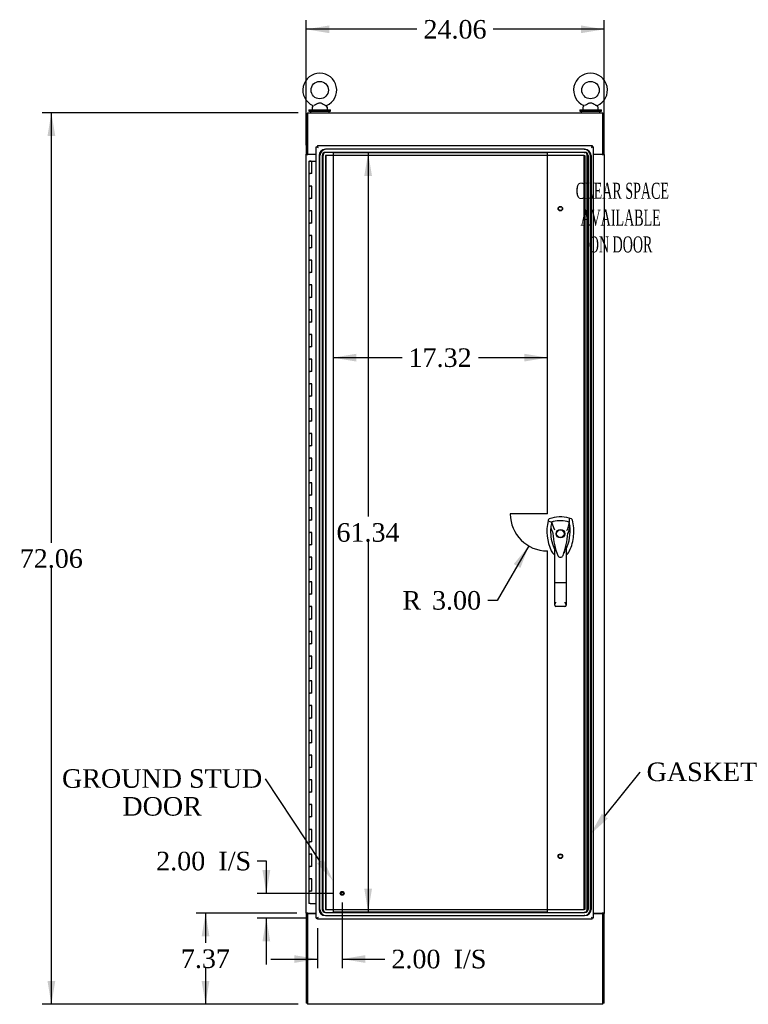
# Model space of a CAD drawing. Header units: inches. Extents: x 1 to 359, y -2 to 239.
# Tile 6 of 18: x 85 to 144, y 83 to 162. Entities that reach past the tile are written whole.
import ezdxf
from ezdxf import colors
from ezdxf.entities.mleader import LeaderData, LeaderLine
from ezdxf.enums import TextEntityAlignment as Align
from ezdxf.lldxf.tags import DXFTag
from ezdxf.math import Vec2, Vec3

# ---------------------------------------------------------------- set-up
doc = ezdxf.new("R2010")
doc.units = ezdxf.units.IN
doc.header["$MEASUREMENT"] = 0
for name, color, linetype in [('COM54746-60', 7, 'Continuous'), ('COM70220', 7, 'Continuous'), ('COM70449-5', 7, 'Continuous'), ('COM71197-3', 7, 'Continuous'), ('COM71198-5', 7, 'Continuous'), ('COM71199-2', 7, 'Continuous'), ('Default', 7, 'Continuous'), ('DV1_Default', 7, 'Continuous'), ('HAN13068', 7, 'Continuous'), ('SCS86414', 7, 'Continuous'), ('STD26122', 7, 'Continuous'), ('STD26258', 7, 'Continuous'), ('WAF25377', 7, 'Continuous'), ('WAM254785', 7, 'Continuous')]:
    doc.layers.add(name, color=color, linetype=linetype)
doc.styles.add('SEACAD_Times_New_Roman', font='times.ttf')
tags = doc.linetypes.add('HIDDEN2', pattern=[0.1875, 0.125, -0.0625]).pattern_tags.tags
tags[6:7] = [DXFTag(74, 4), DXFTag(75, 0), DXFTag(340, '0'), DXFTag(46, 0.0), DXFTag(50, 0.0), DXFTag(44, 0.0), DXFTag(45, 0.0)]
tags[4:5] = [DXFTag(74, 4), DXFTag(75, 0), DXFTag(340, '0'), DXFTag(46, 0.0), DXFTag(50, 0.0), DXFTag(44, 0.0), DXFTag(45, 0.0)]
doc.dimstyles.new('HAMMOND_(STH_-_300x200)', dxfattribs={"dimtxt": 1.5, "dimasz": 1.875, "dimexe": 0.75, "dimexo": 0.75, "dimgap": 0.375, "dimtad": 0, "dimtih": 1, "dimtoh": 1, "dimzin": 0, "dimdsep": 46, "dimtxsty": 'SEACAD_Times_New_Roman', "dimblk1": '_SE_FILLED', "dimblk2": '_SE_FILLED', "dimsah": 1, "dimcen": 0.75, "dimadec": 0, "dimazin": 0, "dimtfac": 0.8, "dimtofl": 0, "dimtmove": 0, "dimatfit": 3, "dimfxl": 1, "dimtolj": 1, "dimtzin": 0, "dimarcsym": 0})

# ---------------------------------------------------------------- blocks, each defined once
blk = doc.blocks.new('SE')
at = {"layer": 'COM54746-60', "color": 7, "linetype": 'Continuous'}
for p, q in [((108.453, 150.75), (108.687, 150.75)), ((108.453, 150.75), (108.453, 149.75)), ((108.508, 150.759), (108.508, 150.785)), ((108.508, 150.785), (108.558, 150.785)), ((108.558, 150.759), (108.508, 150.759)), ((108.52, 150.759), (108.52, 150.75)), ((108.558, 150.785), (108.583, 150.785)), ((108.558, 150.759), (108.583, 150.759)), ((108.583, 150.785), (108.633, 150.785)), ((108.633, 150.759), (108.583, 150.759)), ((108.62, 150.75), (108.62, 150.759)), ((108.633, 150.785), (108.633, 150.759)), ((108.687, 150.75), (109.055, 150.75)), ((108.687, 149.75), (108.687, 150.75)), ((108.453, 149.75), (108.57, 149.75)), ((108.453, 149.75), (108.453, 148.75)), ((108.57, 149.75), (108.453, 149.75)), ((108.687, 149.75), (108.57, 149.75)), ((108.453, 148.75), (108.57, 148.75)), ((108.57, 148.75), (108.453, 148.75)), ((108.453, 148.75), (108.453, 147.75)), ((108.687, 148.75), (108.57, 148.75)), ((108.687, 147.75), (108.687, 148.75)), ((108.453, 147.75), (108.57, 147.75)), ((108.453, 147.75), (108.453, 146.75)), ((108.57, 147.75), (108.453, 147.75)), ((108.687, 147.75), (108.57, 147.75)), ((108.453, 146.75), (108.57, 146.75)), ((108.57, 146.75), (108.453, 146.75)), ((108.453, 146.75), (108.453, 145.75)), ((108.687, 146.75), (108.57, 146.75)), ((108.687, 145.75), (108.687, 146.75)), ((108.453, 145.75), (108.57, 145.75)), ((108.453, 145.75), (108.453, 144.75)), ((108.57, 145.75), (108.453, 145.75)), ((108.687, 145.75), (108.57, 145.75)), ((108.453, 144.75), (108.57, 144.75)), ((108.57, 144.75), (108.453, 144.75)), ((108.453, 144.75), (108.453, 143.75)), ((108.687, 144.75), (108.57, 144.75)), ((108.687, 143.75), (108.687, 144.75)), ((108.453, 143.75), (108.57, 143.75)), ((108.453, 143.75), (108.453, 142.75)), ((108.57, 143.75), (108.453, 143.75)), ((108.687, 143.75), (108.57, 143.75)), ((108.453, 142.75), (108.57, 142.75)), ((108.57, 142.75), (108.453, 142.75)), ((108.453, 142.75), (108.453, 141.75)), ((108.687, 142.75), (108.57, 142.75)), ((108.687, 141.75), (108.687, 142.75)), ((108.453, 141.75), (108.57, 141.75)), ((108.453, 141.75), (108.453, 140.75)), ((108.57, 141.75), (108.453, 141.75)), ((108.687, 141.75), (108.57, 141.75)), ((108.453, 140.75), (108.57, 140.75)), ((108.57, 140.75), (108.453, 140.75)), ((108.453, 140.75), (108.453, 139.75)), ((108.687, 140.75), (108.57, 140.75)), ((108.687, 139.75), (108.687, 140.75)), ((108.453, 139.75), (108.57, 139.75)), ((108.453, 139.75), (108.453, 138.75)), ((108.57, 139.75), (108.453, 139.75)), ((108.687, 139.75), (108.57, 139.75)), ((108.453, 138.75), (108.57, 138.75)), ((108.57, 138.75), (108.453, 138.75)), ((108.453, 138.75), (108.453, 137.75)), ((108.687, 138.75), (108.57, 138.75)), ((108.687, 137.75), (108.687, 138.75)), ((108.453, 137.75), (108.57, 137.75)), ((108.453, 137.75), (108.453, 136.75)), ((108.57, 137.75), (108.453, 137.75)), ((108.687, 137.75), (108.57, 137.75)), ((108.453, 136.75), (108.57, 136.75)), ((108.57, 136.75), (108.453, 136.75)), ((108.453, 136.75), (108.453, 135.75)), ((108.687, 136.75), (108.57, 136.75)), ((108.687, 135.75), (108.687, 136.75)), ((108.453, 135.75), (108.57, 135.75)), ((108.453, 135.75), (108.453, 134.75)), ((108.57, 135.75), (108.453, 135.75)), ((108.687, 135.75), (108.57, 135.75)), ((108.453, 134.75), (108.57, 134.75)), ((108.57, 134.75), (108.453, 134.75)), ((108.453, 134.75), (108.453, 133.75)), ((108.687, 134.75), (108.57, 134.75)), ((108.687, 133.75), (108.687, 134.75)), ((108.453, 133.75), (108.57, 133.75)), ((108.453, 133.75), (108.453, 132.75)), ((108.57, 133.75), (108.453, 133.75)), ((108.687, 133.75), (108.57, 133.75)), ((108.453, 132.75), (108.57, 132.75)), ((108.57, 132.75), (108.453, 132.75)), ((108.453, 132.75), (108.453, 131.75)), ((108.687, 132.75), (108.57, 132.75)), ((108.687, 131.75), (108.687, 132.75)), ((108.453, 131.75), (108.57, 131.75)), ((108.453, 131.75), (108.453, 130.75)), ((108.57, 131.75), (108.453, 131.75)), ((108.687, 131.75), (108.57, 131.75)), ((108.453, 130.75), (108.57, 130.75)), ((108.57, 130.75), (108.453, 130.75)), ((108.453, 130.75), (108.453, 129.75)), ((108.687, 130.75), (108.57, 130.75)), ((108.687, 129.75), (108.687, 130.75)), ((108.453, 129.75), (108.57, 129.75)), ((108.453, 129.75), (108.453, 128.75)), ((108.57, 129.75), (108.453, 129.75)), ((108.687, 129.75), (108.57, 129.75)), ((108.453, 128.75), (108.57, 128.75)), ((108.57, 128.75), (108.453, 128.75)), ((108.453, 128.75), (108.453, 127.75)), ((108.687, 128.75), (108.57, 128.75)), ((108.687, 127.75), (108.687, 128.75)), ((108.453, 127.75), (108.57, 127.75)), ((108.453, 127.75), (108.453, 126.75)), ((108.57, 127.75), (108.453, 127.75)), ((108.687, 127.75), (108.57, 127.75)), ((108.453, 126.75), (108.57, 126.75)), ((108.57, 126.75), (108.453, 126.75)), ((108.453, 126.75), (108.453, 125.75)), ((108.687, 126.75), (108.57, 126.75)), ((108.687, 125.75), (108.687, 126.75)), ((108.453, 125.75), (108.57, 125.75)), ((108.453, 125.75), (108.453, 124.75)), ((108.57, 125.75), (108.453, 125.75)), ((108.687, 125.75), (108.57, 125.75)), ((108.453, 124.75), (108.57, 124.75)), ((108.57, 124.75), (108.453, 124.75)), ((108.453, 124.75), (108.453, 123.75)), ((108.687, 124.75), (108.57, 124.75)), ((108.687, 123.75), (108.687, 124.75)), ((108.453, 123.75), (108.57, 123.75)), ((108.453, 123.75), (108.453, 122.75)), ((108.57, 123.75), (108.453, 123.75)), ((108.687, 123.75), (108.57, 123.75)), ((108.453, 122.75), (108.57, 122.75)), ((108.57, 122.75), (108.453, 122.75)), ((108.453, 122.75), (108.453, 121.75)), ((108.687, 122.75), (108.57, 122.75)), ((108.687, 121.75), (108.687, 122.75)), ((108.453, 121.75), (108.57, 121.75)), ((108.453, 121.75), (108.453, 120.75)), ((108.57, 121.75), (108.453, 121.75)), ((108.687, 121.75), (108.57, 121.75)), ((108.453, 120.75), (108.57, 120.75)), ((108.57, 120.75), (108.453, 120.75)), ((108.453, 120.75), (108.453, 119.75)), ((108.687, 120.75), (108.57, 120.75)), ((108.687, 119.75), (108.687, 120.75)), ((108.453, 119.75), (108.57, 119.75)), ((108.453, 119.75), (108.453, 118.75)), ((108.57, 119.75), (108.453, 119.75)), ((108.687, 119.75), (108.57, 119.75)), ((108.453, 118.75), (108.57, 118.75)), ((108.57, 118.75), (108.453, 118.75)), ((108.453, 118.75), (108.453, 117.75)), ((108.687, 118.75), (108.57, 118.75)), ((108.687, 117.75), (108.687, 118.75)), ((108.453, 117.75), (108.57, 117.75)), ((108.453, 117.75), (108.453, 116.75)), ((108.57, 117.75), (108.453, 117.75)), ((108.687, 117.75), (108.57, 117.75)), ((108.453, 116.75), (108.57, 116.75)), ((108.57, 116.75), (108.453, 116.75)), ((108.453, 116.75), (108.453, 115.75)), ((108.687, 116.75), (108.57, 116.75)), ((108.687, 115.75), (108.687, 116.75)), ((108.453, 115.75), (108.57, 115.75)), ((108.453, 115.75), (108.453, 114.75)), ((108.57, 115.75), (108.453, 115.75)), ((108.687, 115.75), (108.57, 115.75)), ((108.453, 114.75), (108.57, 114.75)), ((108.57, 114.75), (108.453, 114.75)), ((108.453, 114.75), (108.453, 113.75)), ((108.687, 114.75), (108.57, 114.75)), ((108.687, 113.75), (108.687, 114.75)), ((108.453, 113.75), (108.57, 113.75)), ((108.453, 113.75), (108.453, 112.75)), ((108.57, 113.75), (108.453, 113.75)), ((108.687, 113.75), (108.57, 113.75)), ((108.453, 112.75), (108.57, 112.75)), ((108.57, 112.75), (108.453, 112.75)), ((108.453, 112.75), (108.453, 111.75)), ((108.687, 112.75), (108.57, 112.75)), ((108.687, 111.75), (108.687, 112.75)), ((108.453, 111.75), (108.57, 111.75)), ((108.453, 111.75), (108.453, 110.75)), ((108.57, 111.75), (108.453, 111.75)), ((108.687, 111.75), (108.57, 111.75)), ((108.453, 110.75), (108.57, 110.75)), ((108.57, 110.75), (108.453, 110.75)), ((108.453, 110.75), (108.453, 109.75)), ((108.687, 110.75), (108.57, 110.75)), ((108.687, 109.75), (108.687, 110.75)), ((108.453, 109.75), (108.57, 109.75)), ((108.453, 109.75), (108.453, 108.75)), ((108.57, 109.75), (108.453, 109.75)), ((108.687, 109.75), (108.57, 109.75)), ((108.453, 108.75), (108.57, 108.75)), ((108.57, 108.75), (108.453, 108.75)), ((108.453, 108.75), (108.453, 107.75)), ((108.687, 108.75), (108.57, 108.75)), ((108.687, 107.75), (108.687, 108.75)), ((108.453, 107.75), (108.57, 107.75)), ((108.453, 107.75), (108.453, 106.75)), ((108.57, 107.75), (108.453, 107.75)), ((108.687, 107.75), (108.57, 107.75)), ((108.453, 106.75), (108.57, 106.75)), ((108.57, 106.75), (108.453, 106.75)), ((108.453, 106.75), (108.453, 105.75)), ((108.687, 106.75), (108.57, 106.75)), ((108.687, 105.75), (108.687, 106.75)), ((108.453, 105.75), (108.57, 105.75)), ((108.453, 105.75), (108.453, 104.75)), ((108.57, 105.75), (108.453, 105.75)), ((108.687, 105.75), (108.57, 105.75)), ((108.453, 104.75), (108.57, 104.75)), ((108.57, 104.75), (108.453, 104.75)), ((108.453, 104.75), (108.453, 103.75)), ((108.687, 104.75), (108.57, 104.75)), ((108.687, 103.75), (108.687, 104.75)), ((108.453, 103.75), (108.57, 103.75)), ((108.453, 103.75), (108.453, 102.75)), ((108.57, 103.75), (108.453, 103.75)), ((108.687, 103.75), (108.57, 103.75)), ((108.453, 102.75), (108.57, 102.75)), ((108.57, 102.75), (108.453, 102.75)), ((108.453, 102.75), (108.453, 101.75)), ((108.687, 102.75), (108.57, 102.75)), ((108.687, 101.75), (108.687, 102.75)), ((108.453, 101.75), (108.57, 101.75)), ((108.453, 101.75), (108.453, 100.75)), ((108.57, 101.75), (108.453, 101.75)), ((108.687, 101.75), (108.57, 101.75)), ((108.453, 100.75), (108.57, 100.75)), ((108.57, 100.75), (108.453, 100.75)), ((108.453, 100.75), (108.453, 99.75)), ((108.687, 100.75), (108.57, 100.75)), ((108.687, 99.75), (108.687, 100.75)), ((108.453, 99.75), (108.57, 99.75)), ((108.453, 99.75), (108.453, 98.75)), ((108.57, 99.75), (108.453, 99.75)), ((108.687, 99.75), (108.57, 99.75)), ((108.453, 98.75), (108.57, 98.75)), ((108.57, 98.75), (108.453, 98.75)), ((108.453, 98.75), (108.453, 97.75)), ((108.687, 98.75), (108.57, 98.75)), ((108.687, 97.75), (108.687, 98.75)), ((108.453, 97.75), (108.57, 97.75)), ((108.453, 97.75), (108.453, 96.75)), ((108.57, 97.75), (108.453, 97.75)), ((108.687, 97.75), (108.57, 97.75)), ((108.453, 96.75), (108.57, 96.75)), ((108.57, 96.75), (108.453, 96.75)), ((108.453, 96.75), (108.453, 95.75)), ((108.687, 96.75), (108.57, 96.75)), ((108.687, 95.75), (108.687, 96.75)), ((108.453, 95.75), (108.57, 95.75)), ((108.453, 95.75), (108.453, 94.75)), ((108.57, 95.75), (108.453, 95.75)), ((108.687, 95.75), (108.57, 95.75)), ((108.453, 94.75), (108.57, 94.75)), ((108.57, 94.75), (108.453, 94.75)), ((108.453, 94.75), (108.453, 93.75)), ((108.687, 94.75), (108.57, 94.75)), ((108.687, 93.75), (108.687, 94.75)), ((108.453, 93.75), (108.57, 93.75)), ((108.453, 93.75), (108.453, 92.75)), ((108.57, 93.75), (108.453, 93.75)), ((108.687, 93.75), (108.57, 93.75)), ((108.453, 92.75), (108.57, 92.75)), ((108.57, 92.75), (108.453, 92.75)), ((108.453, 92.75), (108.453, 91.75)), ((108.687, 92.75), (108.57, 92.75)), ((108.687, 91.75), (108.687, 92.75)), ((108.453, 91.75), (108.57, 91.75)), ((108.453, 91.75), (108.453, 90.75)), ((108.57, 91.75), (108.453, 91.75)), ((108.687, 91.75), (108.57, 91.75)), ((108.57, 90.75), (108.453, 90.75)), ((108.57, 90.75), (109.055, 90.75))]:
    blk.add_line(p, q, dxfattribs=at)
at = {"layer": 'COM70220', "color": 7, "linetype": 'HIDDEN2'}
for p, q in [((109.29, 151.217), (109.29, 90.282)), ((109.291, 151.217), (109.291, 90.282)), ((109.351, 90.282), (109.351, 151.217)), ((109.352, 90.282), (109.352, 151.217)), ((109.54, 151.217), (109.54, 90.282)), ((109.601, 90.282), (109.601, 151.217)), ((109.789, 151.217), (109.789, 90.282)), ((130.695, 151.717), (109.79, 151.717)), ((130.695, 151.716), (109.79, 151.716)), ((130.695, 151.467), (109.79, 151.467)), ((130.695, 151.218), (109.79, 151.218)), ((109.79, 151.217), (109.79, 90.282)), ((130.695, 151.217), (109.79, 151.217)), ((109.85, 90.282), (109.85, 151.217)), ((109.851, 90.282), (109.851, 151.217)), ((130.695, 151.717), (130.756, 151.717)), ((130.695, 151.716), (130.756, 151.716)), ((130.695, 151.467), (130.756, 151.467)), ((130.695, 151.218), (130.756, 151.218)), ((130.695, 151.217), (130.756, 151.217)), ((130.695, 90.282), (130.695, 151.217)), ((130.696, 90.282), (130.696, 151.217)), ((130.756, 151.217), (130.756, 90.282)), ((130.757, 151.217), (130.757, 90.282)), ((130.945, 90.282), (130.945, 151.217)), ((131.006, 151.217), (131.006, 90.282)), ((131.194, 90.282), (131.194, 151.217)), ((131.195, 90.282), (131.195, 151.217)), ((131.255, 151.217), (131.255, 90.282)), ((131.256, 151.217), (131.256, 90.282)), ((109.79, 90.282), (130.695, 90.282)), ((109.79, 90.281), (130.695, 90.281)), ((109.79, 90.032), (130.695, 90.032)), ((130.756, 90.282), (130.695, 90.282)), ((130.756, 90.281), (130.695, 90.281)), ((130.756, 90.032), (130.695, 90.032)), ((109.79, 89.783), (130.695, 89.783)), ((109.79, 89.782), (130.695, 89.782)), ((130.756, 89.783), (130.695, 89.783)), ((130.756, 89.782), (130.695, 89.782))]:
    blk.add_line(p, q, dxfattribs=at)
for centre, radius, start, end in [((109.79, 151.217), 0.5, 90, 180), ((109.79, 151.217), 0.499, 90, 180), ((109.851, 151.217), 0.5, 90, 180), ((109.851, 151.217), 0.499, 90, 180), ((109.79, 151.217), 0.25, 90, 180), ((109.851, 151.217), 0.25, 90, 180), ((109.79, 151.217), 0.001, 90, 180), ((109.851, 151.217), 0.001, 90, 180), ((130.695, 151.217), 0.5, 0, 90), ((130.695, 151.217), 0.499, 0, 90), ((130.695, 151.217), 0.25, 0, 90), ((130.695, 151.217), 0.001, 0, 90), ((130.756, 151.217), 0.5, 0, 90), ((130.756, 151.217), 0.499, 0, 90), ((130.756, 151.217), 0.25, 0, 90), ((130.756, 151.217), 0.001, 0, 90), ((109.79, 90.282), 0.5, 180, 270), ((109.79, 90.282), 0.499, 180, 270), ((109.851, 90.282), 0.5, 180, 270), ((109.851, 90.282), 0.499, 180, 270), ((109.79, 90.282), 0.25, 180, 270), ((109.851, 90.282), 0.25, 180, 270), ((109.79, 90.282), 0.001, 180, 270), ((109.851, 90.282), 0.001, 180, 270), ((130.695, 90.282), 0.5, 270, 0), ((130.695, 90.282), 0.001, 270, 0), ((130.695, 90.282), 0.25, 270, 0), ((130.695, 90.282), 0.499, 270, 0), ((130.756, 90.282), 0.5, 270, 0), ((130.756, 90.282), 0.001, 270, 0), ((130.756, 90.282), 0.25, 270, 0), ((130.756, 90.282), 0.499, 270, 0)]:
    blk.add_arc(centre, radius, start, end, dxfattribs=at)
at = {"layer": 'COM70449-5', "color": 7, "linetype": 'Continuous'}
for p, q in [((108.338, 154.671), (132.208, 154.671)), ((108.338, 154.671), (108.338, 154.528)), ((108.338, 154.528), (108.338, 151.326)), ((132.208, 154.528), (132.208, 154.671)), ((132.208, 151.326), (132.208, 154.528)), ((108.338, 151.326), (109.055, 151.326)), ((131.43, 151.326), (132.208, 151.326))]:
    blk.add_line(p, q, dxfattribs=at)
at = {"layer": 'COM71197-3', "color": 7, "linetype": 'Continuous'}
for p, q in [((108.338, 154.576), (108.243, 154.576)), ((108.243, 154.576), (108.243, 151.326)), ((132.208, 154.576), (132.303, 154.576)), ((132.303, 151.326), (132.303, 154.576)), ((108.243, 151.296), (108.243, 151.326)), ((108.338, 151.326), (108.243, 151.326)), ((108.243, 89.986), (108.243, 151.296)), ((108.243, 151.296), (108.386, 151.296)), ((108.338, 151.296), (108.338, 151.326)), ((109.055, 151.296), (108.386, 151.296)), ((132.16, 151.296), (131.43, 151.296)), ((132.16, 151.296), (132.303, 151.296)), ((132.208, 151.296), (132.208, 151.326)), ((132.303, 151.326), (132.208, 151.326)), ((132.303, 151.296), (132.303, 151.326)), ((132.303, 151.296), (132.303, 89.986)), ((108.243, 89.986), (108.243, 89.956)), ((108.386, 89.986), (108.243, 89.986)), ((108.243, 89.956), (108.338, 89.956)), ((108.243, 89.956), (108.243, 82.706)), ((108.338, 89.986), (108.338, 89.956)), ((108.386, 89.986), (109.055, 89.986)), ((131.43, 89.986), (132.16, 89.986)), ((132.303, 89.986), (132.16, 89.986)), ((132.208, 89.986), (132.208, 89.956)), ((132.208, 89.956), (132.303, 89.956)), ((132.303, 89.986), (132.303, 89.956)), ((132.303, 82.706), (132.303, 89.956)), ((108.338, 82.706), (108.243, 82.706)), ((132.303, 82.706), (132.208, 82.706))]:
    blk.add_line(p, q, dxfattribs=at)
at = {"layer": 'COM71198-5', "color": 7, "linetype": 'Continuous'}
for p, q in [((108.338, 89.956), (108.338, 82.754)), ((108.338, 89.956), (109.055, 89.956)), ((131.43, 89.956), (132.208, 89.956)), ((132.208, 82.754), (132.208, 89.956)), ((108.338, 82.754), (108.338, 82.611)), ((132.208, 82.611), (108.338, 82.611)), ((132.208, 82.611), (132.208, 82.754))]:
    blk.add_line(p, q, dxfattribs=at)
at = {"layer": 'COM71199-2', "color": 7, "linetype": 'Continuous'}
for p, q in [((109.15, 152.016), (131.335, 152.016)), ((109.15, 152.016), (109.15, 151.96)), ((131.335, 152.016), (131.335, 151.96)), ((109.055, 89.579), (109.055, 151.921)), ((109.055, 151.921), (109.111, 151.921)), ((109.15, 151.921), (109.111, 151.921)), ((109.15, 151.921), (109.15, 151.96)), ((109.194, 151.878), (109.15, 151.921)), ((109.198, 151.873), (109.198, 151.873)), ((109.198, 151.873), (109.198, 151.873)), ((109.198, 151.873), (109.198, 151.873)), ((109.198, 151.873), (109.198, 151.873)), ((131.287, 151.873), (131.287, 151.873)), ((131.288, 151.873), (131.287, 151.873)), ((131.288, 151.873), (131.287, 151.873)), ((131.288, 151.873), (131.288, 151.873)), ((131.288, 151.873), (131.288, 151.873)), ((131.296, 151.881), (131.335, 151.921)), ((131.335, 151.921), (131.335, 151.96)), ((131.335, 151.921), (131.374, 151.921)), ((131.43, 151.921), (131.374, 151.921)), ((131.43, 151.921), (131.43, 89.579)), ((131.491, 151.326), (131.491, 151.296)), ((131.491, 89.986), (131.491, 89.956)), ((109.055, 89.579), (109.111, 89.579)), ((109.15, 89.579), (109.111, 89.579)), ((109.193, 89.622), (109.15, 89.579)), ((109.15, 89.579), (109.15, 89.54)), ((109.15, 89.484), (109.15, 89.54)), ((131.335, 89.484), (109.15, 89.484)), ((109.198, 89.627), (109.198, 89.627)), ((109.198, 89.627), (109.198, 89.627)), ((109.198, 89.627), (109.198, 89.627)), ((109.198, 89.627), (109.198, 89.627)), ((109.198, 89.627), (109.198, 89.627)), ((131.287, 89.627), (131.287, 89.627)), ((131.287, 89.627), (131.288, 89.627)), ((131.287, 89.627), (131.288, 89.627)), ((131.288, 89.627), (131.288, 89.626)), ((131.288, 89.627), (131.288, 89.627)), ((131.292, 89.622), (131.335, 89.579)), ((131.335, 89.579), (131.335, 89.54)), ((131.335, 89.579), (131.374, 89.579)), ((131.335, 89.484), (131.335, 89.54)), ((131.43, 89.579), (131.374, 89.579))]:
    blk.add_line(p, q, dxfattribs=at)
for centre, start, end in [((109.68, 152.851), 238.56128, 243.76327), ((108.22, 151.391), 26.23673, 31.43872), ((132.265, 151.391), 148.56128, 153.76327), ((130.806, 152.851), 296.23673, 301.43872), ((109.68, 88.649), 116.23673, 121.43872), ((108.22, 90.109), 328.56128, 333.76327), ((132.265, 90.109), 206.23673, 211.43872), ((130.806, 88.649), 58.56128, 63.76327)]:
    blk.add_arc(centre, 1.09, start, end, dxfattribs=at)
at = {"layer": 'DV1_Default', "color": 7, "linetype": 'HIDDEN2'}
for p, q in [((127.729, 151.421), (110.41, 151.421)), ((110.41, 151.421), (110.41, 90.079)), ((127.729, 122.25), (127.729, 151.421)), ((127.729, 122.25), (124.729, 122.25)), ((127.729, 90.079), (127.729, 119.25)), ((110.41, 90.079), (127.729, 90.079))]:
    blk.add_line(p, q, dxfattribs=at)
blk.add_arc((127.729, 122.25), 3, 180, 270, dxfattribs=at)
at = {"layer": 'HAN13068', "color": 7, "linetype": 'Continuous'}
for p, q in [((129.672, 121.839), (129.492, 121.898)), ((127.797, 121.752), (127.782, 121.693)), ((127.782, 121.693), (128.066, 121.588)), ((128.066, 121.588), (128.282, 121.016)), ((128.282, 121.016), (128.327, 120.982)), ((129.481, 121.588), (129.317, 120.932)), ((128.168, 120.667), (128.168, 120.666)), ((129.379, 120.67), (129.379, 120.671)), ((128.318, 116.673), (128.318, 119.651)), ((129.228, 119.65), (129.228, 116.673)), ((129.228, 119.366), (129.234, 119.377)), ((128.525, 118.974), (128.529, 118.965)), ((128.993, 118.891), (128.998, 118.902)), ((128.318, 114.865), (128.318, 116.673)), ((129.138, 116.667), (128.408, 116.667)), ((129.228, 116.673), (129.228, 114.865)), ((129.138, 114.775), (128.408, 114.775))]:
    blk.add_line(p, q, dxfattribs=at)
for radius in [0.35, 0.3]:
    blk.add_circle((128.773, 120.65), radius, dxfattribs=at)
for centre, radius, start, end in [((128.773, 119.415), 2.585, 73.85893, 110.34924), ((131.405, 120.841), 3.721, 166.75318, 205.10266), ((131.405, 120.841), 3.421, 174.70184, 200.20775), ((131.405, 120.841), 3.421, 167.3846, 174.70184), ((128.773, 119.415), 2.285, 106.83853, 108.03431), ((128.773, 119.415), 2.285, 104.45028, 106.83853), ((128.773, 119.415), 2.285, 71.96569, 104.45028), ((126.142, 120.841), 3.421, 334.89734, 7.2824), ((126.142, 120.841), 3.421, 10.11379, 12.6154), ((126.142, 120.841), 3.421, 8.519, 10.11379), ((126.142, 120.841), 3.421, 7.2824, 8.519), ((128.257, 119.319), 1.35, 91.23359, 93.76963), ((135.016, 121.236), 6.872, 184.75423, 199.9908), ((122.335, 121.266), 7.068, 340.3478, 355.1696), ((142.137, 94.223), 29.627, 115.64179, 115.75394), ((129.314, 119.882), 0.791, 85.30773, 89.6394), ((131.405, 120.841), 3.421, 200.20775, 205.10266), ((128.714, 119.58), 0.45, 205.10266, 208.42246), ((126.789, 119.045), 1.646, 10.27719, 21.64676), ((128.833, 119.58), 0.45, 331.57754, 334.89734), ((128.714, 119.58), 0.75, 233.47883, 238.15135), ((128.775, 118.976), 0.234, 202.28022, 338.21669), ((128.833, 119.58), 0.75, 301.84865, 334.89734), ((128.409, 114.865), 0.0903, 180.00172, 181.11543), ((128.408, 114.865), 0.09, 181.11716, 270), ((129.138, 114.865), 0.09, 270, 358.88284), ((129.138, 114.865), 0.0903, 358.88457, 359.99828)]:
    blk.add_arc(centre, radius, start, end, dxfattribs=at)
for points in [[(127.875, 121.839), (127.837, 121.825), (127.807, 121.791), (127.797, 121.752)], [(129.492, 121.898), (129.488, 121.795), (129.484, 121.691), (129.481, 121.588)], [(129.75, 121.752), (129.74, 121.791), (129.71, 121.825), (129.672, 121.839)], [(127.998, 121.156), (128.055, 120.993), (128.111, 120.83), (128.168, 120.667)], [(129.536, 121.274), (129.483, 121.073), (129.431, 120.872), (129.379, 120.671)], [(128.035, 119.262), (128.087, 119.15), (128.168, 119.051), (128.268, 118.977)], [(128.438, 119.237), (128.428, 119.271), (128.418, 119.305), (128.408, 119.339)], [(129.138, 119.338), (129.111, 119.241), (129.081, 119.144), (129.049, 119.049)]]:
    blk.add_open_spline(points, degree=3, dxfattribs=at)
for points, knots in [([(129.512, 119.262), (129.692, 119.647), (129.806, 120.063), (129.887, 120.91), (129.854, 121.34), (129.75, 121.752)], [0, 0, 0, 0, 0.5, 0.5, 1, 1, 1, 1]), ([(129.138, 119.338), (129.155, 119.395), (129.171, 119.452), (129.194, 119.538), (129.202, 119.566), (129.213, 119.607), (129.217, 119.621), (129.222, 119.639), (129.224, 119.644), (129.227, 119.652), (129.228, 119.653), (129.228, 119.65)], [0, 0, 0, 0, 0.5, 0.5, 0.75, 0.75, 0.875, 0.875, 0.9375, 0.9375, 1, 1, 1, 1]), ([(128.408, 116.667), (128.402, 116.667), (128.397, 116.667), (128.385, 116.667), (128.379, 116.668), (128.368, 116.668), (128.363, 116.668), (128.353, 116.668), (128.349, 116.669), (128.336, 116.669), (128.33, 116.67), (128.323, 116.671), (128.321, 116.671), (128.319, 116.672), (128.318, 116.673), (128.318, 116.673)], [0, 0, 0, 0, 0.125, 0.125, 0.25, 0.25, 0.375, 0.375, 0.5, 0.5, 0.75, 0.75, 0.875, 0.875, 1, 1, 1, 1]), ([(129.228, 116.673), (129.228, 116.673), (129.228, 116.672), (129.225, 116.671), (129.224, 116.671), (129.217, 116.67), (129.21, 116.669), (129.198, 116.669), (129.193, 116.668), (129.183, 116.668), (129.178, 116.668), (129.167, 116.668), (129.162, 116.667), (129.15, 116.667), (129.144, 116.667), (129.138, 116.667)], [0, 0, 0, 0, 0.125, 0.125, 0.25, 0.25, 0.5, 0.5, 0.625, 0.625, 0.75, 0.75, 0.875, 0.875, 1, 1, 1, 1]), ([(128.318, 114.863), (128.319, 114.879), (128.323, 114.896), (128.331, 114.924), (128.334, 114.933), (128.342, 114.953), (128.346, 114.963), (128.358, 114.993), (128.368, 115.015), (128.383, 115.048), (128.388, 115.06), (128.398, 115.083), (128.403, 115.094), (128.408, 115.106)], [0, 0, 0, 0, 0.25, 0.25, 0.375, 0.375, 0.5, 0.5, 0.75, 0.75, 0.875, 0.875, 1, 1, 1, 1]), ([(129.138, 115.106), (129.144, 115.094), (129.149, 115.083), (129.159, 115.06), (129.164, 115.048), (129.179, 115.015), (129.188, 114.993), (129.201, 114.963), (129.205, 114.953), (129.212, 114.933), (129.216, 114.924), (129.224, 114.896), (129.228, 114.879), (129.228, 114.863)], [0, 0, 0, 0, 0.125, 0.125, 0.25, 0.25, 0.5, 0.5, 0.625, 0.625, 0.75, 0.75, 1, 1, 1, 1])]:
    blk.add_open_spline(points, degree=3, knots=knots, dxfattribs=at)
at = {"layer": 'SCS86414', "color": 7, "linetype": 'Continuous'}
for p, q in [((108.792, 155.207), (108.727, 155.129)), ((109.95, 155.129), (109.883, 155.208)), ((130.662, 155.207), (130.597, 155.129)), ((131.82, 155.129), (131.753, 155.208)), ((108.713, 155.09), (108.713, 154.971)), ((109.963, 154.971), (109.963, 155.09)), ((130.583, 155.09), (130.583, 154.971)), ((131.833, 154.971), (131.833, 155.09))]:
    blk.add_line(p, q, dxfattribs=at)
for centre in [(109.338, 156.5), (131.208, 156.5)]:
    blk.add_circle(centre, 0.704, dxfattribs=at)
for centre, radius, start, end in [((109.338, 156.5), 1.367, 294.02999, 246.00425), ((131.208, 156.5), 1.367, 294.02999, 246.00425), ((108.768, 155.225), 0.03, 323.3975, 61.95204), ((109.907, 155.226), 0.0274, 114.21808, 178.77758), ((130.638, 155.225), 0.03, 323.3975, 61.95204), ((131.777, 155.226), 0.0274, 114.21808, 178.77758), ((108.773, 155.09), 0.06, 140.32138, 180), ((108.773, 154.971), 0.06, 180, 270), ((109.903, 154.971), 0.06, 270, 0), ((109.903, 155.09), 0.06, 0, 39.67862), ((130.643, 155.09), 0.06, 140.32138, 180), ((130.643, 154.971), 0.06, 180, 270), ((131.773, 154.971), 0.06, 270, 0), ((131.773, 155.09), 0.06, 0, 39.67862)]:
    blk.add_arc(centre, radius, start, end, dxfattribs=at)
for points in [[(109.886, 155.206), (109.885, 155.206), (109.867, 155.215), (109.821, 155.241), (109.8, 155.252), (109.755, 155.277), (109.731, 155.291), (109.653, 155.334), (109.598, 155.365), (109.511, 155.409), (109.482, 155.423), (109.421, 155.446), (109.389, 155.455), (109.324, 155.46), (109.291, 155.455), (109.229, 155.437), (109.199, 155.425), (109.111, 155.383), (109.055, 155.352), (108.949, 155.292), (108.899, 155.264), (108.86, 155.243)], [(131.756, 155.206), (131.755, 155.206), (131.737, 155.215), (131.691, 155.241), (131.67, 155.252), (131.625, 155.277), (131.601, 155.291), (131.523, 155.334), (131.468, 155.365), (131.381, 155.409), (131.352, 155.423), (131.291, 155.446), (131.259, 155.455), (131.194, 155.46), (131.161, 155.455), (131.099, 155.437), (131.069, 155.425), (130.981, 155.383), (130.925, 155.352), (130.819, 155.292), (130.769, 155.264), (130.73, 155.243)]]:
    blk.add_open_spline(points, degree=3, knots=[0.5685641, 0.5685641, 0.5685641, 0.5685641, 0.625, 0.625, 0.65625, 0.65625, 0.6875, 0.6875, 0.75, 0.75, 0.78125, 0.78125, 0.8125, 0.8125, 0.84375, 0.84375, 0.875, 0.875, 0.9375, 0.9375, 1, 1, 1, 1], dxfattribs=at)
at = {"layer": 'STD26122', "color": 7, "linetype": 'HIDDEN2'}
for centre, radius in [((128.773, 146.921), 0.185), ((128.773, 146.921), 0.15), ((128.773, 94.579), 0.185), ((128.773, 94.579), 0.15)]:
    blk.add_circle(centre, radius, dxfattribs=at)
at = {"layer": 'STD26258', "color": 7, "linetype": 'HIDDEN2'}
for radius in [0.156, 0.125, 0.0944]:
    blk.add_circle((111.15, 91.579), radius, dxfattribs=at)
at = {"layer": 'WAF25377', "color": 7, "linetype": 'Continuous'}
for p, q in [((108.463, 154.911), (110.213, 154.911)), ((108.463, 154.911), (108.463, 154.796)), ((108.463, 154.796), (110.213, 154.796)), ((110.213, 154.796), (110.213, 154.911)), ((130.333, 154.911), (132.083, 154.911)), ((130.333, 154.911), (130.333, 154.796)), ((130.333, 154.796), (132.083, 154.796)), ((132.083, 154.796), (132.083, 154.911))]:
    blk.add_line(p, q, dxfattribs=at)
at = {"layer": 'WAM254785', "color": 7, "linetype": 'Continuous'}
for p, q in [((108.588, 154.796), (108.588, 154.671)), ((110.088, 154.671), (110.088, 154.796)), ((130.458, 154.796), (130.458, 154.671)), ((131.958, 154.671), (131.958, 154.796))]:
    blk.add_line(p, q, dxfattribs=at)
at = {"layer": 'DV1_Default', "insert": (133.636, 149.013), "char_height": 1.3, "width": 12.9122, "attachment_point": 2}
blk.add_mtext('{\\fTimes New Roman|b0||i0||c0|p34;\\C7;\\H1.3;\\W0.5776;^I}{\\fTimes New Roman|b0||i0||c0|p34;\\C7;\\H1.3;\\W0.5776;CLEAR SPACE\\P}{\\fTimes New Roman|b0||i0||c0|p34;\\C7;\\H1.3;\\W0.5776;AVAILABLE \\P}{\\fTimes New Roman|b0||i0||c0|p34;\\C7;\\H1.3;\\W0.5776;ON DOOR^I}', dxfattribs=at)
blk = doc.blocks.new('DMBLK4320')
at = {"layer": 'Default', "linetype": 'Continuous'}
for points in [[(87.35, 152.796), (87.975, 152.796), (87.662, 154.671)], [(87.35, 84.486), (87.662, 82.611), (87.975, 84.486)]]:
    blk.add_hatch(color=7, dxfattribs=at).paths.add_polyline_path(points)
at = {"layer": 'Default', "color": 7, "linetype": 'Continuous'}
for p, q in [((107.588, 154.671), (86.912, 154.671)), ((87.662, 119.916), (87.662, 154.671)), ((87.662, 82.611), (87.662, 117.891)), ((107.588, 82.611), (86.912, 82.611))]:
    blk.add_line(p, q, dxfattribs=at)
at = {"layer": 'Default', "color": 7, "linetype": 'Continuous', "style": 'SEACAD_Times_New_Roman'}
blk.add_text('72.06', height=1.5, dxfattribs=at).set_placement((85.103, 119.391), align=Align.TOP_LEFT)
blk = doc.blocks.new('_SE_FILLED')
at = {"color": 0}
blk.add_line((0, 0), (-1, 0), dxfattribs=at)
blk.add_solid([(0, 0), (-1, -0.1665), (-1, 0.1665), (0, 0)], dxfattribs=at)
blk = doc.blocks.new('DMBLK4326')
at = {"layer": 'Default', "linetype": 'Continuous'}
for points in [[(99.799, 88.111), (100.424, 88.111), (100.112, 89.986)], [(99.799, 84.486), (100.112, 82.611), (100.424, 84.486)]]:
    blk.add_hatch(color=7, dxfattribs=at).paths.add_polyline_path(points)
at = {"layer": 'Default', "color": 7, "linetype": 'Continuous'}
for p, q in [((107.493, 89.986), (99.362, 89.986)), ((100.112, 89.986), (100.112, 87.573)), ((100.112, 85.548), (100.112, 82.611)), ((107.588, 82.611), (99.362, 82.611))]:
    blk.add_line(p, q, dxfattribs=at)
at = {"layer": 'Default', "color": 7, "linetype": 'Continuous', "style": 'SEACAD_Times_New_Roman'}
blk.add_text('7.37', height=1.5, dxfattribs=at).set_placement((98.121, 87.048), align=Align.TOP_LEFT)
blk = doc.blocks.new('DMBLK4330')
at = {"layer": 'Default', "linetype": 'Continuous'}
for points in [[(113.559, 149.546), (113.246, 151.421), (112.934, 149.546)], [(113.559, 91.954), (112.934, 91.954), (113.246, 90.079)]]:
    blk.add_hatch(color=7, dxfattribs=at).paths.add_polyline_path(points)
at = {"layer": 'Default', "color": 7, "linetype": 'Continuous'}
for p, q in [((113.246, 151.421), (113.246, 122.025)), ((113.246, 120), (113.246, 90.079))]:
    blk.add_line(p, q, dxfattribs=at)
at = {"layer": 'Default', "color": 7, "linetype": 'Continuous', "style": 'SEACAD_Times_New_Roman'}
blk.add_text('61.34', height=1.5, dxfattribs=at).set_placement((110.687, 121.5), align=Align.TOP_LEFT)
blk = doc.blocks.new('DMBLK4331')
at = {"layer": 'Default', "linetype": 'Continuous'}
for points in [[(112.285, 134.564), (112.285, 135.189), (110.41, 134.877)], [(125.854, 134.564), (127.729, 134.877), (125.854, 135.189)]]:
    blk.add_hatch(color=7, dxfattribs=at).paths.add_polyline_path(points)
at = {"layer": 'Default', "color": 7, "linetype": 'Continuous'}
for p, q in [((110.41, 134.877), (115.985, 134.877)), ((122.154, 134.877), (127.729, 134.877))]:
    blk.add_line(p, q, dxfattribs=at)
at = {"layer": 'Default', "color": 7, "linetype": 'Continuous', "style": 'SEACAD_Times_New_Roman'}
blk.add_text('17.32', height=1.5, dxfattribs=at).set_placement((116.51, 135.627), align=Align.TOP_LEFT)
blk = doc.blocks.new('DMBLK4332')
at = {"layer": 'Default', "linetype": 'Continuous'}
blk.add_hatch(color=7, dxfattribs=at).paths.add_polyline_path([(125.547, 117.88), (126.22, 119.657), (125.007, 118.194)])
at = {"layer": 'Default', "color": 7, "linetype": 'Continuous'}
for p, q in [((126.22, 119.657), (123.66, 115.26)), ((123.66, 115.26), (122.91, 115.26))]:
    blk.add_line(p, q, dxfattribs=at)
at = {"layer": 'Default', "color": 7, "linetype": 'Continuous', "style": 'SEACAD_Times_New_Roman'}
for s, p in [('R', (116.011, 116.01)), ('3.00', (118.404, 116.01))]:
    blk.add_text(s, height=1.5, dxfattribs=at).set_placement(p, align=Align.TOP_LEFT)
blk = doc.blocks.new('DMBLK4341')
at = {"layer": 'Default', "linetype": 'Continuous'}
for points in [[(107.275, 85.957), (109.15, 86.27), (107.275, 86.582)], [(113.025, 85.957), (113.025, 86.582), (111.15, 86.27)]]:
    blk.add_hatch(color=7, dxfattribs=at).paths.add_polyline_path(points)
at = {"layer": 'Default', "color": 7, "linetype": 'Continuous'}
for p, q in [((111.15, 90.829), (111.15, 85.52)), ((109.15, 88.762), (109.15, 85.52)), ((105.4, 86.27), (109.15, 86.27)), ((111.15, 86.27), (113.85, 86.27)), ((113.85, 86.27), (114.6, 86.27))]:
    blk.add_line(p, q, dxfattribs=at)
at = {"layer": 'Default', "color": 7, "linetype": 'Continuous', "style": 'SEACAD_Times_New_Roman'}
for s, p in [('2.00', (115.125, 87.02)), ('I/S', (120.156, 87.02))]:
    blk.add_text(s, height=1.5, dxfattribs=at).set_placement(p, align=Align.TOP_LEFT)
blk = doc.blocks.new('DMBLK4342')
at = {"layer": 'Default', "linetype": 'Continuous'}
for points in [[(104.713, 93.454), (105.025, 91.579), (105.338, 93.454)], [(104.713, 87.704), (105.338, 87.704), (105.025, 89.579)]]:
    blk.add_hatch(color=7, dxfattribs=at).paths.add_polyline_path(points)
at = {"layer": 'Default', "color": 7, "linetype": 'Continuous'}
for p, q in [((105.025, 94.188), (104.275, 94.188)), ((105.025, 91.579), (105.025, 94.188)), ((110.4, 91.579), (104.275, 91.579)), ((108.305, 89.579), (104.275, 89.579)), ((105.025, 85.829), (105.025, 89.579))]:
    blk.add_line(p, q, dxfattribs=at)
at = {"layer": 'Default', "color": 7, "linetype": 'Continuous', "style": 'SEACAD_Times_New_Roman'}
for s, p in [('2.00', (96.124, 94.938)), ('I/S', (101.155, 94.938))]:
    blk.add_text(s, height=1.5, dxfattribs=at).set_placement(p, align=Align.TOP_LEFT)
blk = doc.blocks.new('DMBLK4344')
at = {"layer": 'Default', "linetype": 'Continuous'}
for points in [[(110.118, 161.728), (108.243, 161.415), (110.118, 161.103)], [(130.428, 161.728), (130.428, 161.103), (132.303, 161.415)]]:
    blk.add_hatch(color=7, dxfattribs=at).paths.add_polyline_path(points)
at = {"layer": 'Default', "color": 7, "linetype": 'Continuous'}
for p, q in [((108.243, 152.046), (108.243, 162.165)), ((132.303, 152.046), (132.303, 162.165)), ((117.189, 161.415), (108.243, 161.415)), ((132.303, 161.415), (123.358, 161.415))]:
    blk.add_line(p, q, dxfattribs=at)
at = {"layer": 'Default', "color": 7, "linetype": 'Continuous', "style": 'SEACAD_Times_New_Roman'}
blk.add_text('24.06', height=1.5, dxfattribs=at).set_placement((117.714, 162.165), align=Align.TOP_LEFT)

msp = doc.modelspace()

# ---------------------------------------------------------------- block references
at = {"layer": 'Default'}
msp.add_blockref('SE', (0, 0), dxfattribs=at)

# ---------------------------------------------------------------- dimensions: what is measured, and where the dimension line sits
at = {"layer": 'Default', "color": 7, "linetype": 'Continuous'}
for base, p1, p2, angle, picture, middle, dimtype in [((132.303, 161.415), (132.303, 151.296), (108.243, 151.296), 180, 'DMBLK4344', (120.273, 161.415), 161), ((87.662, 82.611), (108.338, 82.611), (108.338, 154.671), 90, 'DMBLK4320', (87.662, 118.641), 161), ((113.246, 151.421), (110.41, 151.421), (110.41, 90.079), 270, 'DMBLK4330', (113.246, 120.75), 161), ((100.111739, 82.6109693), (108.2433589, 89.9859692), (108.3383589, 82.6109693), 90, 'DMBLK4326', (100.111739, 86.2984692), 160)]:
    dim = msp.add_linear_dim(base=base, p1=p1, p2=p2, angle=angle, text='\\A1;<>', dimstyle='HAMMOND_(STH_-_300x200)', dxfattribs=at)
    dim.commit()
    dim.dimension.update_dxf_attribs({"geometry": picture, "text_midpoint": middle, "dimtype": dimtype})
dim = msp.add_linear_dim(base=(127.729, 134.877), p1=(110.41, 151.421), p2=(127.729, 122.25), text='\\A1;<>', dimstyle='HAMMOND_(STH_-_300x200)', dxfattribs=at)
dim.commit()
dim.dimension.update_dxf_attribs({"geometry": 'DMBLK4331', "text_midpoint": (119.07, 134.877), "dimtype": 160})
dim = msp.add_radius_dim(center=(127.729, 122.25), mpoint=(126.22, 119.657), text='\\A1;<>', dimstyle='HAMMOND_(STH_-_300x200)', dxfattribs=at)
dim.commit()
dim.dimension.update_dxf_attribs({"geometry": 'DMBLK4332', "text_midpoint": (122.91, 115.26), "dimtype": 164})
dim = msp.add_linear_dim(base=(105.025, 91.579), p1=(109.055, 89.579), p2=(111.15, 91.579), angle=90, text='\\A1;<> I/S', dimstyle='HAMMOND_(STH_-_300x200)', override={"dimtmove": 1}, dxfattribs=at)
dim.commit()
dim.dimension.update_dxf_attribs({"geometry": 'DMBLK4342', "text_midpoint": (104.275, 94.188), "dimtype": 160})
dim = msp.add_linear_dim(base=(111.15, 86.27), p1=(109.15, 89.512), p2=(111.15, 91.579), text='\\A1;<> I/S', dimstyle='HAMMOND_(STH_-_300x200)', override={"dimtmove": 1}, dxfattribs=at)
dim.commit()
dim.dimension.update_dxf_attribs({"geometry": 'DMBLK4341', "text_midpoint": (114.6, 86.27), "dimtype": 160})

# ---------------------------------------------------------------- leaders
ml = msp.add_multileader_mtext('Standard', dxfattribs=at)
ml.set_content('{\\pxsm0.9;\\fTimes New Roman|b0||i0||c0|p34;\\W1.;GASKET\\P}', color=7)
ml.set_leader_properties()
ml.build(insert=Vec2(0, 0))
ml.multileader.update_dxf_attribs({"dogleg_length": 0, "arrow_head_size": 1.875})
ctx = ml.context
ctx.base_point, ctx.char_height, ctx.arrow_head_size, ctx.landing_gap_size = Vec3(135.648, 100.726), 1.5, 1.875, 0.525
notes = []
notes.append((ctx, [(0, (1, 1, 0), (135.213, 101.386), (1, 0), 0, [(0, [(131.194, 96.349)], 0, [])])]))
ctx.mtext.insert = Vec3(135.738, 102.152)
ml = msp.add_multileader_mtext('Standard', dxfattribs=at)
ml.set_content('{\\pxsm0.9;\\fTimes New Roman|b0||i0||c0|p34;\\W1.;GROUND STUD\\PDOOR\\P}', color=7)
ml.set_leader_properties()
ml.build(insert=Vec2(0, 0))
ml.multileader.update_dxf_attribs({"dogleg_length": 0, "arrow_head_size": 1.875})
ctx = ml.context
ctx.base_point, ctx.char_height, ctx.arrow_head_size, ctx.landing_gap_size = Vec3(88.686, 100.184), 1.5, 1.875, 0.525
ctx.text_align_type = 1
notes.append((ctx, [(0, (1, 1, 0), (104.962, 100.844), (-1, 0), 0, [(0, [(110.41, 92.594)], 0, [])])]))
ctx.mtext.insert, ctx.mtext.alignment = Vec3(96.606, 101.611), 2
for ctx, leaders in notes:
    for number, flags, end, landing, length, lines in leaders:
        leader = LeaderData()
        leader.index, (leader.has_last_leader_line, leader.has_dogleg_vector, leader.attachment_direction) = number, flags
        leader.last_leader_point, leader.dogleg_vector, leader.dogleg_length = Vec3(end), Vec3(landing), length
        for number, points, colour, breaks in lines:
            line = LeaderLine()
            line.index, line.vertices, line.color, line.breaks = number, Vec3.list(points), colors.encode_raw_color(colour), breaks
            leader.lines.append(line)
        ctx.leaders.append(leader)

doc.saveas('drawing.dxf')
